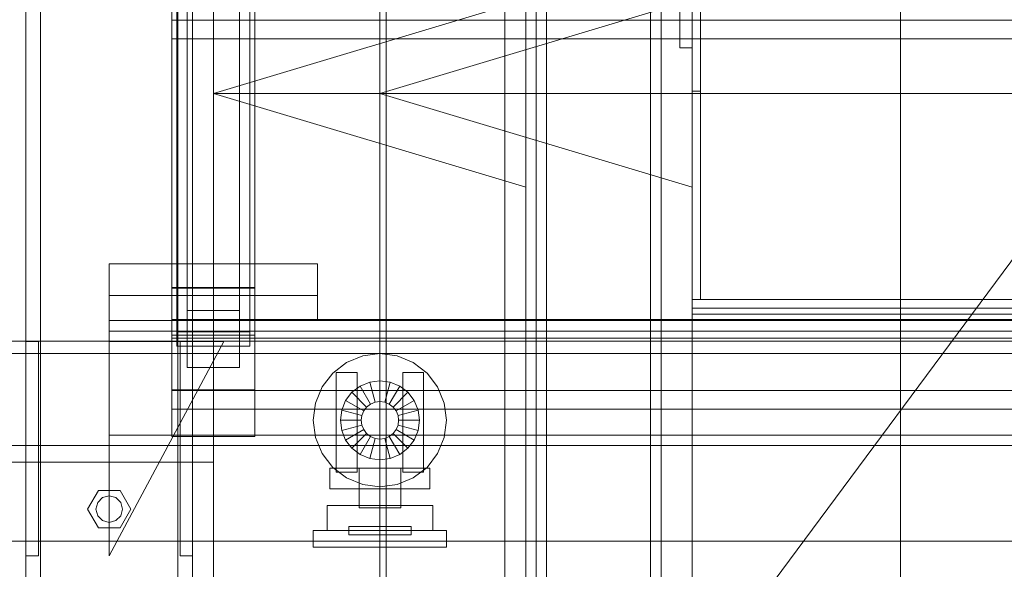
# Model space of a CAD drawing. Header units: millimetres. Extents: x -2233 to 61924, y -68080 to 6847.
# Tile 15 of 256: x -1573 to -1100, y -35529 to -35265. Entities that reach past the tile are written whole.
import ezdxf

# ---------------------------------------------------------------- set-up
doc = ezdxf.new("R2010")
doc.units = ezdxf.units.MM
for name, color, linetype, lineweight in [('COTAS_O', 1, 'Continuous', 0), ('COTAS_P', 1, 'Continuous', 0), ('frontal_briquetadora', 7, 'Continuous', 0), ('frontal_C03', 7, 'Continuous', 0), ('frontal_C04', 7, 'Continuous', 0), ('frontal_dosificador', 7, 'Continuous', 0), ('frontal_secador', 7, 'Continuous', 0)]:
    doc.layers.add(name, color=color, linetype=linetype, lineweight=lineweight)
doc.dimstyles.new('R19_100', dxfattribs={"dimtxt": 250, "dimasz": 150, "dimexe": 150, "dimexo": 80, "dimgap": 100, "dimtad": 1, "dimtih": 1, "dimtoh": 1, "dimdsep": 46, "dimcen": 0.09, "dimadec": 0, "dimazin": 0, "dimtfac": 1, "dimtdec": 4, "dimtofl": 0, "dimtmove": 0, "dimatfit": 3, "dimfxl": 1, "dimtolj": 1, "dimtzin": 0, "dimarcsym": 0})

# ---------------------------------------------------------------- blocks, each defined once
blk = doc.blocks.new('DIM_R28_48')
at = {"layer": 'COTAS_P'}
for p, q in [((-1750, -34600), (-1600, -34555)), ((2600, -34600), (2450, -34555)), ((-1750, -35500), (-1750, -34600)), ((-1750, -34600), (2600, -34600)), ((-1750, -34600), (-1600, -34645)), ((2600, -34600), (2450, -34645)), ((2600, -35500), (2600, -34600))]:
    blk.add_line(p, q, dxfattribs=at)
blk.add_text('4350 P', height=250, dxfattribs=at).set_placement((425, -34500))
blk = doc.blocks.new('DIM_R28_54')
at = {"layer": 'COTAS_O'}
for p, q in [((-1850, -34900), (-1850, -35600)), ((-150, -34900), (-150, -35600)), ((-1850, -35600), (-1700, -35555)), ((-150, -35600), (-300, -35555)), ((-150, -35600), (-1850, -35600)), ((-1850, -35600), (-1700, -35645)), ((-150, -35600), (-300, -35645))]:
    blk.add_line(p, q, dxfattribs=at)
blk.add_text('1700 O', height=250, rotation=180, dxfattribs=at).set_placement((-1000, -35700))
blk = doc.blocks.new('DIM_R28_57')
at = {"layer": 'COTAS_O'}
for p, q in [((-1480, -33670), (-780, -33670)), ((-780, -33670), (-825, -33820)), ((-780, -36000), (-780, -33670)), ((-780, -33670), (-735, -33820)), ((-780, -36000), (-825, -35850)), ((-780, -36000), (-735, -35850)), ((-1480, -36000), (-780, -36000))]:
    blk.add_line(p, q, dxfattribs=at)
blk.add_text('2330 O', height=250, rotation=90, dxfattribs=at).set_placement((-880, -34835))
blk = doc.blocks.new('DIM_R28_58')
at = {"layer": 'COTAS_O'}
for p, q in [((-1480, -35300), (-1330, -35255)), ((490, -35300), (340, -35255)), ((-1480, -36000), (-1480, -35300)), ((-1480, -35300), (490, -35300)), ((-1480, -35300), (-1330, -35345)), ((490, -35300), (340, -35345)), ((490, -36000), (490, -35300))]:
    blk.add_line(p, q, dxfattribs=at)
blk.add_text('1970 O', height=250, dxfattribs=at).set_placement((-495, -35200))
blk = doc.blocks.new('DIM_R28_59')
at = {"layer": 'COTAS_O'}
for p, q in [((-1400, -33000), (-700, -33000)), ((-700, -33000), (-745, -33150)), ((-700, -36000), (-700, -33000)), ((-700, -33000), (-655, -33150)), ((-700, -36000), (-745, -35850)), ((-700, -36000), (-655, -35850)), ((-1400, -36000), (-700, -36000))]:
    blk.add_line(p, q, dxfattribs=at)
blk.add_text('3000 O', height=250, rotation=90, dxfattribs=at).set_placement((-800, -34500))
blk = doc.blocks.new('DIM_R28_60')
at = {"layer": 'COTAS_O'}
for p, q in [((-1400, -35300), (-1250, -35255)), ((1400, -35300), (1250, -35255)), ((-1400, -36000), (-1400, -35300)), ((-1400, -35300), (1400, -35300)), ((-1400, -35300), (-1250, -35345)), ((1400, -35300), (1250, -35345)), ((1400, -36000), (1400, -35300))]:
    blk.add_line(p, q, dxfattribs=at)
blk.add_text('2800 O', height=250, dxfattribs=at).set_placement((0, -35200))

msp = doc.modelspace()

# ---------------------------------------------------------------- linework, layer by layer
at = {"layer": 'frontal_briquetadora'}
for p, q in [((-1480, -35980), (-1480, -34940)), ((-1480, -35980), (-1480, -34950)), ((-1330, -35980), (-1330, -34950)), ((-1330, -35694.962), (-777.418, -34950))]:
    msp.add_line(p, q, dxfattribs=at)
at = {"layer": 'frontal_C03'}
for p, q in [((-1570, -35975), (-1570, -32996.942)), ((-1563, -35975), (-1563, -32996.942)), ((-1497, -35975), (-1497, -32996.942)), ((-1490, -35975), (-1490, -32996.942)), ((-1570, -35975), (-1570, -33266.434)), ((-1563, -35975), (-1563, -33266.434)), ((-1497, -35975), (-1497, -33266.434)), ((-1490, -35975), (-1490, -33266.434)), ((-1570, -35975), (-1570, -33805.417)), ((-1563, -35975), (-1563, -33805.417)), ((-1497, -35975), (-1497, -33805.417)), ((-1490, -35975), (-1490, -33805.417)), ((-1570, -35975), (-1570, -34411.773)), ((-1563, -35975), (-1563, -34411.773)), ((-1497, -35975), (-1497, -34411.773)), ((-1490, -35975), (-1490, -34411.773)), ((-1492.5, -35404.303), (-1492.5, -34900.942)), ((-1467.5, -34900.942), (-1467.5, -35404.303)), ((-1492.5, -35431.648), (-1492.5, -34928.287)), ((-1467.5, -35431.648), (-1467.5, -34928.287)), ((-1570, -35975), (-1570, -35018.129)), ((-1563, -35975), (-1563, -35018.129)), ((-1497, -35975), (-1497, -35018.129)), ((-1490, -35975), (-1490, -35018.129)), ((-1497.5, -35414.607), (-1497.5, -35180.737)), ((-1462.5, -35180.737), (-1462.5, -35414.607)), ((-1497.5, -35421.344), (-1497.5, -35187.475)), ((-1462.5, -35421.344), (-1462.5, -35187.475)), ((-1500, -35215.357), (-1500, -35264.808)), ((-1500, -35393.25), (-1500, -35215.357)), ((-1460, -35264.808), (-1460, -35215.357)), ((-1460, -35215.357), (-1460, -35393.25)), ((-1500, -35264.825), (-1500, -35230.719)), ((-1500, -35239.702), (-1500, -35273.808)), ((-1500, -35264.808), (-1460, -35264.808)), ((-1500, -35442.701), (-1500, -35264.808)), ((1500, -35264.825), (-1500, -35264.825)), ((-1500, -35264.825), (-1500, -35273.808)), ((-1460, -35442.701), (-1460, -35264.808)), ((-1500, -35273.808), (1500, -35273.808)), ((-1530, -35397.158), (-1530, -35381.945)), ((-1530, -35381.945), (-1430, -35381.945)), ((-1530, -35409.158), (-1530, -35381.945)), ((-1430, -35381.945), (-1430, -35397.158)), ((-1430, -35381.945), (-1430, -35409.158)), ((-1500, -35442.701), (-1500, -35393.25)), ((-1500, -35393.25), (-1460, -35393.25)), ((-1460, -35393.614), (-1500, -35393.614)), ((-1500, -35393.614), (-1500, -35442.337)), ((-1500, -35416.072), (-1500, -35393.614)), ((-1460, -35393.25), (-1460, -35442.701)), ((-1460, -35442.337), (-1460, -35393.614)), ((-1460, -35393.614), (-1460, -35416.072)), ((-1430, -35397.158), (-1530, -35397.158)), ((-1530, -35397.158), (-1530, -35409.158)), ((-1430, -35409.158), (-1430, -35397.158)), ((-1492.5, -35431.648), (-1492.5, -35404.303)), ((-1492.5, -35404.303), (-1467.5, -35404.303)), ((-1467.5, -35404.303), (-1467.5, -35431.648)), ((-1530, -35409.158), (-1530, -35414.158)), ((1530, -35409.158), (-1530, -35409.158)), ((-1530, -35409.158), (-1430, -35409.158)), ((-1500, -35417.595), (-1500, -35408.612)), ((-1500, -35408.612), (1500, -35408.612)), ((-1500, -35442.718), (-1500, -35408.612)), ((1530, -35414.158), (-1530, -35414.158)), ((-1530, -35414.158), (-1530, -35464.158)), ((-1500, -35464.795), (-1500, -35416.072)), ((-1500, -35416.072), (-1460, -35416.072)), ((1500, -35417.595), (-1500, -35417.595)), ((-1500, -35417.595), (-1500, -35451.701)), ((-1462.5, -35414.607), (-1497.5, -35414.607)), ((-1497.5, -35414.607), (-1497.5, -35421.344)), ((-1462.5, -35421.344), (-1462.5, -35414.607)), ((-1460, -35416.072), (-1460, -35464.795)), ((-1570, -35522.158), (-1570, -35419.158)), ((-1570, -35419.158), (-1564, -35419.158)), ((-1564, -35522.158), (-1564, -35419.158)), ((-1530, -35522.158), (-1475, -35419.158)), ((-1475, -35419.158), (-1530, -35419.158)), ((-1530, -35419.158), (-1530, -35522.158)), ((-1497.5, -35421.344), (-1462.5, -35421.344)), ((-1496, -35522.158), (-1496, -35419.158)), ((-1496, -35419.158), (-1490, -35419.158)), ((-1490, -35522.158), (-1490, -35419.158)), ((-1467.5, -35431.648), (-1492.5, -35431.648)), ((-1500, -35442.337), (-1460, -35442.337)), ((-1500, -35464.795), (-1500, -35442.337)), ((-1460, -35442.701), (-1500, -35442.701)), ((1500, -35442.718), (-1500, -35442.718)), ((-1500, -35442.718), (-1500, -35451.701)), ((-1460, -35464.795), (-1460, -35442.337)), ((-1500, -35451.701), (1500, -35451.701)), ((-1530, -35464.158), (-1530, -35469.158)), ((1530, -35464.158), (-1530, -35464.158)), ((-1460, -35464.795), (-1500, -35464.795)), ((-1580, -35469.158), (-1480, -35469.158)), ((1530, -35469.158), (-1530, -35469.158)), ((-1480, -35477.158), (-1480, -35469.158)), ((-1580, -35477.158), (-1480, -35477.158)), ((-1570, -35477.158), (-1563, -35477.158)), ((-1570, -35975), (-1570, -35477.158)), ((-1563, -35975), (-1563, -35477.158)), ((-1563, -35477.158), (-1497, -35477.158)), ((-1497, -35477.158), (-1490, -35477.158)), ((-1497, -35975), (-1497, -35477.158)), ((-1490, -35975), (-1490, -35477.158)), ((-1540.4, -35499.658), (-1535.2, -35490.652)), ((-1535.2, -35490.652), (-1524.8, -35490.652)), ((-1533.2, -35494.116), (-1530, -35493.258)), ((-1530, -35493.258), (-1526.8, -35494.116)), ((-1524.8, -35490.652), (-1519.6, -35499.658)), ((-1536.4, -35499.658), (-1535.543, -35496.458)), ((-1535.543, -35496.458), (-1533.2, -35494.116)), ((-1526.8, -35494.116), (-1524.457, -35496.458)), ((-1524.457, -35496.458), (-1523.6, -35499.658)), ((-1535.2, -35508.665), (-1540.4, -35499.658)), ((-1535.543, -35502.858), (-1536.4, -35499.658)), ((-1533.2, -35505.201), (-1535.543, -35502.858)), ((-1524.457, -35502.858), (-1526.8, -35505.201)), ((-1519.6, -35499.658), (-1524.8, -35508.665)), ((-1523.6, -35499.658), (-1524.457, -35502.858)), ((-1530, -35506.058), (-1533.2, -35505.201)), ((-1526.8, -35505.201), (-1530, -35506.058)), ((-1524.8, -35508.665), (-1535.2, -35508.665)), ((-1564, -35522.158), (-1570, -35522.158)), ((-1490, -35522.158), (-1496, -35522.158))]:
    msp.add_line(p, q, dxfattribs=at)
at = {"layer": 'frontal_C04'}
for p, q in [((-1750, -35419), (-1400, -35419)), ((-1400, -35419), (-1400, -35425)), ((-1400, -35419), (-420, -35419)), ((-1750, -35425), (-1400, -35425)), ((-1416, -35429.287), (-1408.282, -35426.09)), ((-1408.282, -35426.09), (-1400, -35425)), ((-1400, -35425), (-420, -35425)), ((-1400, -35425), (-1391.718, -35426.09)), ((-1391.718, -35426.09), (-1384, -35429.287)), ((-1422.627, -35434.373), (-1416, -35429.287)), ((-1384, -35429.287), (-1377.373, -35434.373)), ((-1427.713, -35441), (-1422.627, -35434.373)), ((-1421, -35434), (-1411, -35434)), ((-1421, -35434), (-1421, -35482)), ((-1411, -35482), (-1411, -35434)), ((-1389, -35434), (-1379, -35434)), ((-1389, -35434), (-1389, -35482)), ((-1379, -35482), (-1379, -35434)), ((-1377.373, -35434.373), (-1372.287, -35441)), ((-1430.91, -35448.718), (-1427.713, -35441)), ((-1413.435, -35443.565), (-1409.5, -35440.546)), ((-1409.5, -35440.546), (-1404.918, -35438.647)), ((-1404.5, -35449.206), (-1409.5, -35440.546)), ((-1404.918, -35438.647), (-1400, -35438)), ((-1402.329, -35448.307), (-1404.918, -35438.647)), ((-1400, -35448), (-1400, -35438)), ((-1400, -35438), (-1395.082, -35438.647)), ((-1397.671, -35448.307), (-1395.082, -35438.647)), ((-1395.5, -35449.206), (-1390.5, -35440.546)), ((-1395.082, -35438.647), (-1390.5, -35440.546)), ((-1390.5, -35440.546), (-1386.565, -35443.565)), ((-1372.287, -35441), (-1369.09, -35448.718)), ((-1416.454, -35447.5), (-1413.435, -35443.565)), ((-1406.364, -35450.636), (-1413.435, -35443.565)), ((-1393.636, -35450.636), (-1386.565, -35443.565)), ((-1386.565, -35443.565), (-1383.546, -35447.5)), ((-1432, -35457), (-1430.91, -35448.718)), ((-1418.353, -35452.082), (-1416.454, -35447.5)), ((-1407.794, -35452.5), (-1416.454, -35447.5)), ((-1407.794, -35452.5), (-1406.364, -35450.636)), ((-1406.364, -35450.636), (-1404.5, -35449.206)), ((-1404.5, -35449.206), (-1402.329, -35448.307)), ((-1402.329, -35448.307), (-1400, -35448)), ((-1400, -35448), (-1397.671, -35448.307)), ((-1397.671, -35448.307), (-1395.5, -35449.206)), ((-1395.5, -35449.206), (-1393.636, -35450.636)), ((-1393.636, -35450.636), (-1392.206, -35452.5)), ((-1392.206, -35452.5), (-1383.546, -35447.5)), ((-1383.546, -35447.5), (-1381.647, -35452.082)), ((-1369.09, -35448.718), (-1368, -35457)), ((-1419, -35457), (-1418.353, -35452.082)), ((-1408.693, -35454.671), (-1418.353, -35452.082)), ((-1409, -35457), (-1408.693, -35454.671)), ((-1408.693, -35454.671), (-1407.794, -35452.5)), ((-1392.206, -35452.5), (-1391.307, -35454.671)), ((-1391.307, -35454.671), (-1381.647, -35452.082)), ((-1391.307, -35454.671), (-1391, -35457)), ((-1381.647, -35452.082), (-1381, -35457)), ((-1430.91, -35465.282), (-1432, -35457)), ((-1409, -35457), (-1419, -35457)), ((-1418.353, -35461.918), (-1419, -35457)), ((-1408.693, -35459.329), (-1418.353, -35461.918)), ((-1408.693, -35459.329), (-1409, -35457)), ((-1407.794, -35461.5), (-1408.693, -35459.329)), ((-1391.307, -35459.329), (-1392.206, -35461.5)), ((-1391, -35457), (-1391.307, -35459.329)), ((-1391.307, -35459.329), (-1381.647, -35461.918)), ((-1381, -35457), (-1391, -35457)), ((-1381, -35457), (-1381.647, -35461.918)), ((-1368, -35457), (-1369.09, -35465.282)), ((-1416.454, -35466.5), (-1418.353, -35461.918)), ((-1407.794, -35461.5), (-1416.454, -35466.5)), ((-1406.364, -35463.364), (-1413.435, -35470.435)), ((-1404.5, -35464.794), (-1409.5, -35473.454)), ((-1406.364, -35463.364), (-1407.794, -35461.5)), ((-1404.5, -35464.794), (-1406.364, -35463.364)), ((-1402.329, -35465.693), (-1404.5, -35464.794)), ((-1395.5, -35464.794), (-1397.671, -35465.693)), ((-1393.636, -35463.364), (-1395.5, -35464.794)), ((-1395.5, -35464.794), (-1390.5, -35473.454)), ((-1392.206, -35461.5), (-1393.636, -35463.364)), ((-1393.636, -35463.364), (-1386.565, -35470.435)), ((-1392.206, -35461.5), (-1383.546, -35466.5)), ((-1381.647, -35461.918), (-1383.546, -35466.5)), ((-1427.713, -35473), (-1430.91, -35465.282)), ((-1413.435, -35470.435), (-1416.454, -35466.5)), ((-1402.329, -35465.693), (-1404.918, -35475.353)), ((-1400, -35466), (-1402.329, -35465.693)), ((-1397.671, -35465.693), (-1400, -35466)), ((-1400, -35466), (-1400, -35476)), ((-1397.671, -35465.693), (-1395.082, -35475.353)), ((-1383.546, -35466.5), (-1386.565, -35470.435)), ((-1369.09, -35465.282), (-1372.287, -35473)), ((-1422.627, -35479.627), (-1427.713, -35473)), ((-1409.5, -35473.454), (-1413.435, -35470.435)), ((-1404.918, -35475.353), (-1409.5, -35473.454)), ((-1390.5, -35473.454), (-1395.082, -35475.353)), ((-1386.565, -35470.435), (-1390.5, -35473.454)), ((-1372.287, -35473), (-1377.373, -35479.627)), ((-1400, -35476), (-1404.918, -35475.353)), ((-1395.082, -35475.353), (-1400, -35476)), ((-1424, -35480), (-1376, -35480)), ((-1424, -35480), (-1424, -35490)), ((-1416, -35484.713), (-1422.627, -35479.627)), ((-1421, -35482), (-1411, -35482)), ((-1390, -35480), (-1410, -35480)), ((-1410, -35499), (-1410, -35480)), ((-1390, -35480), (-1390, -35499)), ((-1389, -35482), (-1379, -35482)), ((-1377.373, -35479.627), (-1384, -35484.713)), ((-1376, -35490), (-1376, -35480)), ((-1408.282, -35487.91), (-1416, -35484.713)), ((-1400, -35489), (-1408.282, -35487.91)), ((-1391.718, -35487.91), (-1400, -35489)), ((-1384, -35484.713), (-1391.718, -35487.91)), ((-1424, -35490), (-1376, -35490)), ((-1425.4, -35498), (-1374.6, -35498)), ((-1425.4, -35498), (-1425.4, -35510)), ((-1374.6, -35510), (-1374.6, -35498)), ((-1390, -35499), (-1410, -35499)), ((-1432, -35510), (-1368, -35510)), ((-1432, -35510), (-1432, -35518)), ((-1425.4, -35510), (-1374.6, -35510)), ((-1415, -35508), (-1385, -35508)), ((-1415, -35508), (-1415, -35512)), ((-1415, -35512), (-1385, -35512)), ((-1385, -35512), (-1385, -35508)), ((-1368, -35518), (-1368, -35510)), ((-1750, -35515), (-550, -35515)), ((-1432, -35518), (-1368, -35518))]:
    msp.add_line(p, q, dxfattribs=at)
at = {"layer": 'frontal_dosificador'}
for p, q in [((-1250, -35988), (-1250, -33900)), ((-1150, -35988), (-1150, -33900))]:
    msp.add_line(p, q, dxfattribs=at)
at = {"layer": 'frontal_secador'}
for p, q in [((-1400, -36000), (-1400, -33000)), ((-1340, -36000), (-1340, -33000)), ((-1400, -36000), (-1400, -33075)), ((-1400, -35590), (-1400, -33075)), ((-1400, -35940), (-1400, -33075)), ((-1397, -35940), (-1397, -33075)), ((-1325, -36000), (-1325, -33075)), ((-1325, -35590), (-1325, -33075)), ((-1325, -35980), (-1325, -33075)), ((-1320, -35980), (-1320, -33075)), ((-1270, -35980), (-1270, -33075)), ((-1265, -35980), (-1265, -33075)), ((-1400, -36000), (-1400, -33250)), ((-1250, -34794), (-1250, -35299)), ((-1246, -35299), (-1246, -34794)), ((-1250, -34894), (-1250, -35399)), ((-1246, -34894), (-1246, -35399)), ((-1250, -34902.485), (-1250, -35403.243)), ((-1250, -35406.071), (-1250, -34908.142)), ((-1400, -36000), (-1400, -35100)), ((-1256, -35234), (-1256, -35278.142)), ((-1256, -35278.142), (-1256, -35238.142)), ((-1250, -35278.142), (-1250, -35234)), ((-1250, -35238.142), (-1250, -35278.142)), ((-1256, -35278.142), (-1250, -35278.142)), ((-1250, -35299), (-1250, -35399)), ((-1250, -35299), (-1246, -35299)), ((-1246, -35399), (-1246, -35299)), ((-1250, -35399), (1250, -35399)), ((-1250, -35403.243), (-1250, -35399)), ((-1250, -35399), (-1246, -35399)), ((-1250, -35403.243), (1250, -35403.243)), ((-1250, -35406.071), (-1250, -35403.243)), ((1250, -35406.071), (-1250, -35406.071))]:
    msp.add_line(p, q, dxfattribs=at)

# ---------------------------------------------------------------- dimensions: what is measured, and where the dimension line sits
at = {"layer": 'COTAS_O'}
for p1, p2, distance, picture, middle in [((-1400, -36000), (-1400, -33000), -700, 'DIM_R28_59', (-700, -34500)), ((-1480, -36000), (-1480, -33670), -700, 'DIM_R28_57', (-780, -34835)), ((-150, -34900), (-1850, -34900), 700, 'DIM_R28_54', (-1000, -35600)), ((-1480, -36000), (490, -36000), 700, 'DIM_R28_58', (-495, -35300)), ((-1400, -36000), (1400, -36000), 700, 'DIM_R28_60', (0, -35300))]:
    dim = msp.add_aligned_dim(p1=p1, p2=p2, distance=distance, text='<> O', dimstyle='R19_100', dxfattribs=at)
    dim.commit()
    dim.dimension.update_dxf_attribs({"geometry": picture, "text_midpoint": middle})
at = {"layer": 'COTAS_P'}
dim = msp.add_aligned_dim(p1=(-1750, -35500), p2=(2600, -35500), distance=900, text='<> P', dimstyle='R19_100', dxfattribs=at)
dim.commit()
dim.dimension.update_dxf_attribs({"geometry": 'DIM_R28_48', "text_midpoint": (425, -34600)})

doc.saveas('drawing.dxf')
